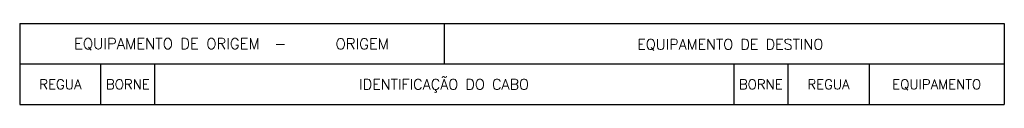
# Model space of a CAD drawing. Header units: millimetres. Extents: x 0 to 182, y -15 to 0.
import ezdxf
from ezdxf.enums import TextEntityAlignment as Align

# ---------------------------------------------------------------- set-up
doc = ezdxf.new("R2010")
doc.units = ezdxf.units.MM
doc.header["$MEASUREMENT"] = 0
doc.styles.add('Romans', font='romans.shx')

msp = doc.modelspace()

# ---------------------------------------------------------------- linework, layer by layer
at = {"color": 7, "ltscale": 0.01}
for p, q in [((78.44, 0), (78.44, -7.5)), ((182, 0), (182, -15)), ((15, -15), (15, -7.5)), ((25, -15), (25, -7.5)), ((132, -7.5), (132, -15)), ((142, -7.5), (142, -15)), ((157, -7.5), (157, -15))]:
    msp.add_line(p, q, dxfattribs=at)
at = {"color": 7}
for points in [[(0, 0), (0, -15)], [(0, 0), (182, 0)], [(0, -7.5), (182, -7.5)], [(0, -15), (182, -15)]]:
    msp.add_lwpolyline(points, dxfattribs=at)

# ---------------------------------------------------------------- texts
at = {"color": 7, "style": 'Romans'}
for s, height, p in [('EQUIPAMENTO DE ORIGEM  -', 2, (29.69, -3.75)), ('EQUIPAMENTO DE DESTINO', 1.9428, (131.34, -3.86)), ('REGUA', 1.8, (7.52, -11.26)), ('BORNE', 1.8, (20, -11.25)), ('IDENTIFICAÇÃO DO CABO', 1.9428, (78.44, -11.25)), ('BORNE', 1.8, (137, -11.25)), ('REGUA', 1.8, (149.5, -11.25)), ('EQUIPAMENTO', 1.8, (169.5, -11.25))]:
    msp.add_text(s, height=height, dxfattribs=at).set_placement(p, align=Align.MIDDLE_CENTER)
at = {"color": 7, "style": 'Romans', "flags": 4}
msp.add_attdef('ORIGEM', text='', height=2, dxfattribs=at).set_placement((63.32, -3.78), align=Align.MIDDLE_CENTER)

doc.saveas('drawing.dxf')
